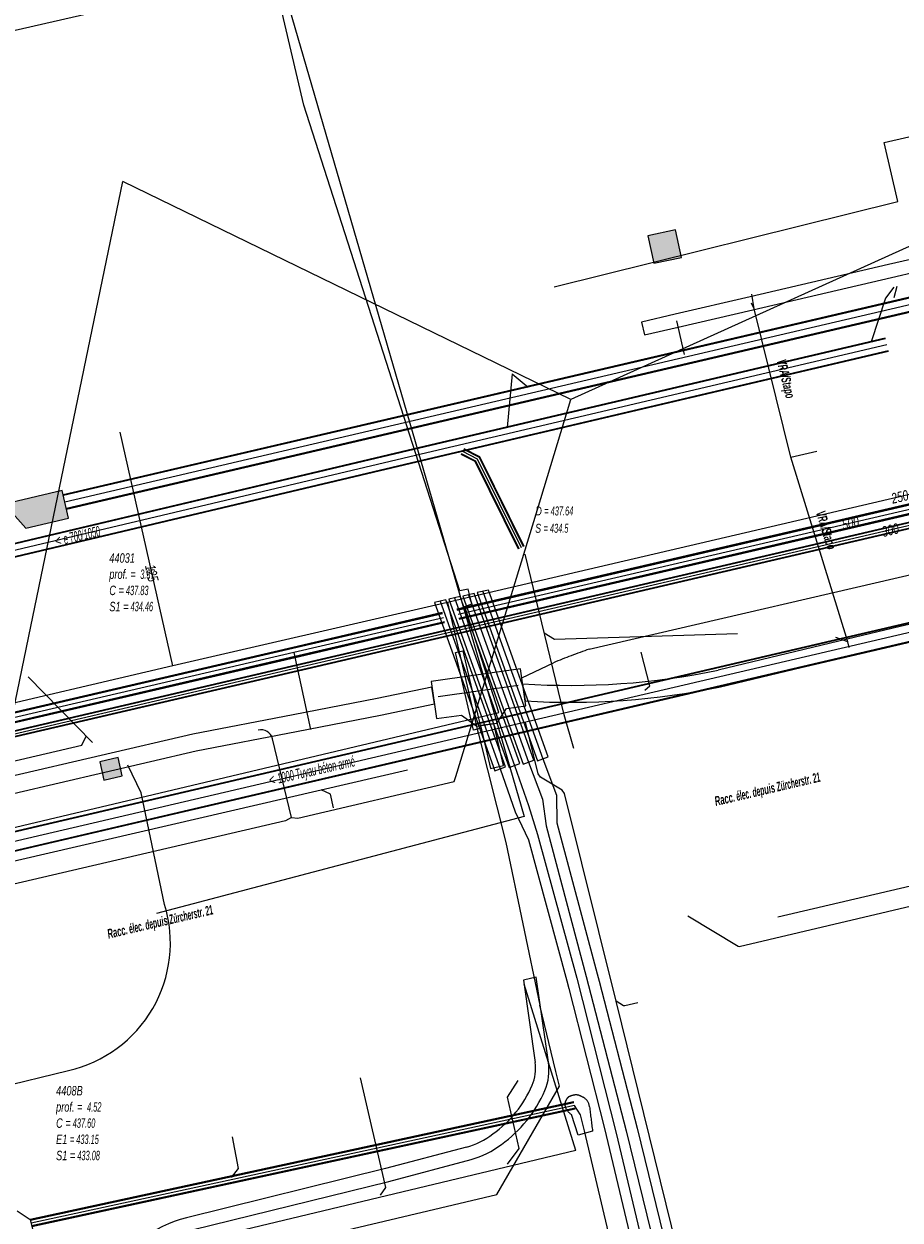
# Model space of a CAD drawing. Header units: metres. Extents: x 2695563 to 2696938, y 1260544 to 1262032.
# Tile 244 of 256: x 2696418 to 2696465, y 1261581 to 1261645. Entities that reach past the tile are written whole.
import ezdxf

# ---------------------------------------------------------------- set-up
doc = ezdxf.new("R2010")
doc.units = ezdxf.units.M
doc.header["$LTSCALE"] = 100
for name, pattern in [('AUSGEZOGEN', [0]), ('STRICHLINIE2_S3', [0.25, 0.15, -0.1]), ('VERDECKT2_S2', [0.18, 0.1, -0.08])]:
    doc.linetypes.add(name, pattern=pattern)
for name, color, linetype in [('CAD_Cadastre des conduites_Ouvrage_Conduite', 200, 'AUSGEZOGEN'), ('CAD_Cadastre des conduites_Tracé_Ligne', 7, 'AUSGEZOGEN'), ('Eau portable_Cadastre des conduites_Conduite', 171, 'AUSGEZOGEN'), ('Eau potable_Cadastre des conduites_Conduite_Texte', 171, 'AUSGEZOGEN'), ('Eau potable_Cadastre des conduites_Tube de protection', 171, 'AUSGEZOGEN'), ('EU_Cadastre des conduites', 24, 'AUSGEZOGEN'), ('EU_Cadastre des conduites – Texte', 7, 'AUSGEZOGEN'), ('EU_Cadastre des conduites_Regard normalisé – Texte', 24, 'AUSGEZOGEN'), ('EU_Cadastre des conduites_Regard – Ligne de détail', 24, 'AUSGEZOGEN'), ('Gaz_Cadastre des conduites_Conduite', 32, 'AUSGEZOGEN'), ('Gaz_Cadastre des conduites_Conduite_Texte', 32, 'AUSGEZOGEN'), ('Réseau électrique_Cadastre des conduite_Bord du tracé', 1, 'AUSGEZOGEN'), ('Réseau électrique_Cadastre des conduite_Texte libre_Texte', 1, 'AUSGEZOGEN'), ('Réseau électrique_Cadastre des conduite_Tronçon de tracé', 1, 'AUSGEZOGEN'), ('Réseau électrique_Cadastre des conduite_Tronçon de tracé_Texte', 1, 'AUSGEZOGEN'), ('Réseau électrique_Cadastre des conduites_Ouvrage_Surface-Ligne-Point', 1, 'AUSGEZOGEN'), ('TV_Cadastre des conduites_CONDUITE', 92, 'AUSGEZOGEN'), ('Télécommunications_SW_Cadastre des conduites_Bord du tracé', 94, 'AUSGEZOGEN'), ('Télécommunications_SW_Cadastre des conduites_Ouvrage', 94, 'AUSGEZOGEN')]:
    doc.layers.add(name, color=color, linetype=linetype)
doc.styles.add('ARIAL', font='arial.ttf')
doc.styles.add('ARIALNARROW', font='ARIALN.TTF')
pattern_1 = [(0, (2708005, 1273150), (6075, 6075), [6075, -6075]), (90, (2708005, 1273150), (-6075, 6075), [6075, -6075])]

# ---------------------------------------------------------------- blocks, each defined once
blk = doc.blocks.new('COMPLEXOBJECT_1505')
at = {"layer": 'EU_Cadastre des conduites_Regard – Ligne de détail', "color": 24, "linetype": 'STRICHLINIE2_S3', "transparency": 33554687}
for p, q in [((6446.707, 11585.811), (6446.348, 11586.915)), ((6447.471, 11586.02), (6446.707, 11585.811))]:
    blk.add_line(p, q, dxfattribs=at)
for centre, radius, start, end in [((6446.44, 11587.451), 0.442, 164.71966, 199.98866), ((6446.539, 11587.424), 0.545, 142.13479, 164.71966), ((6446.407, 11587.526), 0.378, 112.45599, 142.13479), ((6446.695, 11586.831), 1.13, 99.6541, 112.45599), ((6446.588, 11587.458), 0.495, 65.73949, 99.6541), ((6444.262, 11582.297), 6.155, 63.27974, 65.73949), ((6446.641, 11587.245), 0.673, 6.74786, 54.76895), ((6446.712, 11587.55), 0.732, 199.98866, 240.14197), ((6575.933, 11602.543), 129.52, 186.74786, 187.32909)]:
    blk.add_arc(centre, radius, start, end, dxfattribs=at)
blk = doc.blocks.new('COMPLEXOBJECT_1710')
at = {"layer": 'Réseau électrique_Cadastre des conduite_Bord du tracé', "color": 1, "linetype": 'AUSGEZOGEN', "transparency": 33554687}
blk.add_line((6421.64, 11578.243), (6422.249, 11577.909), dxfattribs=at)
for points in [[(6445.117, 11589.691), (6444.473, 11594.232), (6443.788, 11594.071), (6444.411, 11589.685)], [(6440.753, 11585.161), (6436.444, 11584.023), (6425.848, 11581.403)], [(6426.151, 11580.757), (6436.618, 11583.345), (6441.003, 11584.503)]]:
    blk.add_lwpolyline(points, dxfattribs=at)
for centre, radius, start, end in [((6442.217, 11589.34), 2.221, 336.83465, 8.95003), ((6442.417, 11589.261), 2.734, 336.75202, 9.04469), ((6438.566, 11590.922), 6.201, 305.49619, 336.66313), ((6438.657, 11590.881), 6.828, 305.43683, 336.71367), ((6439.498, 11589.405), 4.425, 286.47403, 307.077), ((6439.56, 11589.363), 5.07, 286.54003, 307.07214), ((6427.574, 11574.723), 6.9, 104.48763, 149.32185), ((6427.696, 11574.543), 6.403, 103.96366, 148.28641)]:
    blk.add_arc(centre, radius, start, end, dxfattribs=at)
blk = doc.blocks.new('COMPLEXOBJECT_1845')
at = {"layer": 'Réseau électrique_Cadastre des conduite_Bord du tracé', "color": 1, "linetype": 'AUSGEZOGEN', "transparency": 33554687}
blk.add_line((6443.746, 11609.858), (6443.876, 11608.949), dxfattribs=at)
blk.add_lwpolyline([(6454.292, 11609.696), (6461.24, 11611.358), (6464.053, 11612.03), (6473.324, 11614.18), (6473.793, 11614.289), (6473.59, 11615.165), (6473.142, 11615.062), (6463.846, 11612.906), (6461.032, 11612.233), (6454.155, 11610.588)], dxfattribs=at)
for centre, radius, start, end in [((6446.31, 11647.872), 38.1, 266.14111, 281.88225), ((6446.346, 11647.505), 38.635, 266.33488, 281.86919)]:
    blk.add_arc(centre, radius, start, end, dxfattribs=at)
blk = doc.blocks.new('COMPLEXOBJECT_1974')
at = {"layer": 'Réseau électrique_Cadastre des conduite_Tronçon de tracé', "color": 1, "linetype": 'AUSGEZOGEN', "transparency": 33554687}
blk.add_line((6431.433, 11602.737), (6430.429, 11606.932), dxfattribs=at)
blk.add_arc((6429.821, 11606.779), 0.626, 14.09947, 104.08395, dxfattribs=at)
blk = doc.blocks.new('COMPLEXOBJECT_2054')
at = {"layer": 'Réseau électrique_Cadastre des conduite_Tronçon de tracé', "color": 1, "linetype": 'STRICHLINIE2_S3', "transparency": 33554687}
blk.add_line((6443.7, 11610.181), (6445.384, 11610.976), dxfattribs=at)
blk.add_arc((6457.84, 11581.196), 32.28, 109.07175, 112.6971, dxfattribs=at)
blk = doc.blocks.new('COMPLEXOBJECT_2771')
at = {"layer": 'Télécommunications_SW_Cadastre des conduites_Bord du tracé', "color": 94, "linetype": 'AUSGEZOGEN', "transparency": 33554687}
blk.add_line((6363.218, 11575.639), (6419.566, 11589.251), dxfattribs=at)
blk.add_lwpolyline([(6424.684, 11598.089), (6423.444, 11604.054), (6422.719, 11605.525)], dxfattribs=at)
blk.add_arc((6418.022, 11596.046), 6.968, 282.80312, 17.04745, dxfattribs=at)

msp = doc.modelspace()

# ---------------------------------------------------------------- hatches: boundary and pattern name
at = {"layer": 'Réseau électrique_Cadastre des conduite_Bord du tracé', "lineweight": 18, "transparency": 33554687}
h = msp.add_hatch(dxfattribs=at)
h.set_pattern_fill('MUSTER', color=1, scale=6075, style=0, pattern_type=2)
h.set_pattern_definition(pattern_1)
h.paths.add_polyline_path([(2696500.372, 1261640.342), (2696497.712, 1261639.731), (2696493.447, 1261638.716), (2696483.686, 1261636.544), (2696473.923, 1261634.269), (2696466.7, 1261632.585), (2696464.206, 1261632.004), (2696456.833, 1261630.286), (2696452.841, 1261629.355), (2696451.055, 1261628.939), (2696451.214, 1261628.257), (2696453.006, 1261628.675), (2696456.981, 1261629.601), (2696464.366, 1261631.322), (2696467.085, 1261631.956), (2696474.128, 1261633.598), (2696483.842, 1261635.861), (2696493.604, 1261638.034), (2696497.871, 1261639.049), (2696500.655, 1261639.689)], flags=0)
h = msp.add_hatch(dxfattribs=at)
h.set_pattern_fill('MUSTER', color=1, scale=6075, style=0, pattern_type=2)
h.set_pattern_definition(pattern_1)
h.paths.add_polyline_path([(2696444.846, 1261608.759), (2696445.183, 1261608.739), (2696445.521, 1261608.722), (2696445.858, 1261608.707), (2696446.196, 1261608.696), (2696446.534, 1261608.688), (2696446.872, 1261608.683), (2696447.21, 1261608.68), (2696447.547, 1261608.681), (2696447.885, 1261608.684), (2696448.223, 1261608.691), (2696448.561, 1261608.7), (2696448.899, 1261608.712), (2696449.236, 1261608.728), (2696449.574, 1261608.746), (2696449.911, 1261608.767), (2696450.248, 1261608.791), (2696450.585, 1261608.819), (2696450.921, 1261608.849), (2696451.257, 1261608.882), (2696451.593, 1261608.918), (2696451.929, 1261608.956), (2696452.264, 1261608.998), (2696452.599, 1261609.043), (2696452.934, 1261609.091), (2696453.268, 1261609.141), (2696453.602, 1261609.195), (2696453.935, 1261609.251), (2696454.267, 1261609.311), (2696454.599, 1261609.373), (2696454.931, 1261609.438), (2696455.262, 1261609.506), (2696462.21, 1261611.168), (2696465.023, 1261611.84), (2696474.294, 1261613.99), (2696474.763, 1261614.099), (2696474.56, 1261614.975), (2696474.112, 1261614.872), (2696464.816, 1261612.716), (2696462.002, 1261612.043), (2696455.125, 1261610.398), (2696454.794, 1261610.33), (2696454.463, 1261610.265), (2696454.131, 1261610.203), (2696453.799, 1261610.143), (2696453.466, 1261610.087), (2696453.132, 1261610.034), (2696452.798, 1261609.983), (2696452.464, 1261609.936), (2696452.129, 1261609.891), (2696451.794, 1261609.85), (2696451.459, 1261609.811), (2696451.123, 1261609.776), (2696450.787, 1261609.743), (2696450.451, 1261609.714), (2696450.114, 1261609.687), (2696449.777, 1261609.664), (2696449.44, 1261609.643), (2696449.103, 1261609.625), (2696448.766, 1261609.611), (2696448.428, 1261609.599), (2696448.091, 1261609.59), (2696447.753, 1261609.585), (2696447.415, 1261609.582), (2696447.078, 1261609.582), (2696446.74, 1261609.585), (2696446.402, 1261609.592), (2696446.065, 1261609.601), (2696445.727, 1261609.613), (2696445.39, 1261609.629), (2696445.053, 1261609.647), (2696444.716, 1261609.668)], flags=0)
h = msp.add_hatch(dxfattribs=at)
h.set_pattern_fill('MUSTER', color=1, scale=6075, style=0, pattern_type=2)
h.set_pattern_definition(pattern_1)
h.paths.add_polyline_path([(2696439.889, 1261609.497), (2696436.976, 1261608.886), (2696432.5, 1261608.017), (2696427.148, 1261606.977), (2696417.402, 1261604.707), (2696417.602, 1261603.829), (2696427.336, 1261606.097), (2696432.672, 1261607.133), (2696437.154, 1261608.004), (2696440.019, 1261608.604)], flags=0)
h = msp.add_hatch(dxfattribs=at)
h.set_pattern_fill('MUSTER', color=1, scale=6075, style=0, pattern_type=2)
h.set_pattern_definition(pattern_1)
h.paths.add_polyline_path([(2696443.695, 1261605.313), (2696443.178, 1261607.539), (2696442.482, 1261607.44), (2696443.013, 1261605.155)], flags=0)
h = msp.add_hatch(dxfattribs=at)
h.set_pattern_fill('MUSTER', color=1, scale=6075, style=0, pattern_type=2)
h.set_pattern_definition(pattern_1)
h.paths.add_polyline_path([(2696423.219, 1261577.719), (2696423.305, 1261577.854), (2696423.394, 1261577.987), (2696423.486, 1261578.117), (2696423.582, 1261578.245), (2696423.68, 1261578.371), (2696423.782, 1261578.494), (2696423.887, 1261578.614), (2696423.995, 1261578.732), (2696424.105, 1261578.848), (2696424.219, 1261578.96), (2696424.335, 1261579.069), (2696424.454, 1261579.176), (2696424.576, 1261579.28), (2696424.7, 1261579.38), (2696424.827, 1261579.478), (2696424.956, 1261579.572), (2696425.087, 1261579.663), (2696425.221, 1261579.75), (2696425.357, 1261579.835), (2696425.494, 1261579.916), (2696425.634, 1261579.993), (2696425.776, 1261580.067), (2696425.919, 1261580.137), (2696426.065, 1261580.204), (2696426.211, 1261580.267), (2696426.36, 1261580.326), (2696426.509, 1261580.382), (2696426.661, 1261580.434), (2696426.813, 1261580.482), (2696426.966, 1261580.527), (2696427.121, 1261580.567), (2696437.588, 1261583.155), (2696441.973, 1261584.313), (2696442.029, 1261584.33), (2696442.085, 1261584.348), (2696442.141, 1261584.366), (2696442.196, 1261584.385), (2696442.251, 1261584.404), (2696442.306, 1261584.425), (2696442.361, 1261584.446), (2696442.416, 1261584.467), (2696442.47, 1261584.489), (2696442.524, 1261584.512), (2696442.578, 1261584.535), (2696442.631, 1261584.559), (2696442.684, 1261584.584), (2696442.737, 1261584.609), (2696442.79, 1261584.635), (2696442.842, 1261584.661), (2696442.894, 1261584.688), (2696442.946, 1261584.716), (2696442.997, 1261584.744), (2696443.048, 1261584.773), (2696443.099, 1261584.802), (2696443.149, 1261584.832), (2696443.199, 1261584.863), (2696443.249, 1261584.894), (2696443.298, 1261584.926), (2696443.347, 1261584.958), (2696443.396, 1261584.991), (2696443.444, 1261585.024), (2696443.492, 1261585.058), (2696443.539, 1261585.093), (2696443.586, 1261585.128), (2696443.683, 1261585.199), (2696443.779, 1261585.271), (2696443.874, 1261585.345), (2696443.968, 1261585.42), (2696444.06, 1261585.498), (2696444.151, 1261585.577), (2696444.24, 1261585.657), (2696444.328, 1261585.739), (2696444.414, 1261585.823), (2696444.499, 1261585.908), (2696444.583, 1261585.994), (2696444.665, 1261586.082), (2696444.745, 1261586.172), (2696444.824, 1261586.262), (2696444.901, 1261586.355), (2696444.977, 1261586.448), (2696445.051, 1261586.543), (2696445.123, 1261586.639), (2696445.193, 1261586.737), (2696445.262, 1261586.835), (2696445.329, 1261586.935), (2696445.394, 1261587.036), (2696445.458, 1261587.138), (2696445.52, 1261587.241), (2696445.579, 1261587.346), (2696445.637, 1261587.451), (2696445.693, 1261587.557), (2696445.748, 1261587.665), (2696445.8, 1261587.773), (2696445.85, 1261587.882), (2696445.899, 1261587.992), (2696445.918, 1261588.038), (2696445.937, 1261588.084), (2696445.954, 1261588.131), (2696445.971, 1261588.177), (2696445.987, 1261588.225), (2696446.002, 1261588.272), (2696446.016, 1261588.32), (2696446.029, 1261588.367), (2696446.041, 1261588.416), (2696446.053, 1261588.464), (2696446.063, 1261588.513), (2696446.073, 1261588.561), (2696446.082, 1261588.61), (2696446.09, 1261588.659), (2696446.097, 1261588.709), (2696446.103, 1261588.758), (2696446.108, 1261588.807), (2696446.113, 1261588.857), (2696446.116, 1261588.906), (2696446.119, 1261588.956), (2696446.12, 1261589.006), (2696446.121, 1261589.055), (2696446.121, 1261589.105), (2696446.12, 1261589.155), (2696446.118, 1261589.204), (2696446.115, 1261589.254), (2696446.111, 1261589.304), (2696446.106, 1261589.353), (2696446.101, 1261589.403), (2696446.094, 1261589.452), (2696446.087, 1261589.501), (2696445.443, 1261594.042), (2696444.758, 1261593.881), (2696445.381, 1261589.495), (2696445.387, 1261589.455), (2696445.392, 1261589.415), (2696445.397, 1261589.376), (2696445.4, 1261589.336), (2696445.403, 1261589.296), (2696445.406, 1261589.255), (2696445.407, 1261589.215), (2696445.408, 1261589.175), (2696445.408, 1261589.135), (2696445.407, 1261589.095), (2696445.406, 1261589.055), (2696445.404, 1261589.015), (2696445.401, 1261588.975), (2696445.398, 1261588.935), (2696445.393, 1261588.895), (2696445.388, 1261588.855), (2696445.383, 1261588.815), (2696445.376, 1261588.775), (2696445.369, 1261588.736), (2696445.361, 1261588.697), (2696445.353, 1261588.657), (2696445.344, 1261588.618), (2696445.334, 1261588.579), (2696445.323, 1261588.541), (2696445.312, 1261588.502), (2696445.3, 1261588.464), (2696445.287, 1261588.426), (2696445.273, 1261588.388), (2696445.259, 1261588.35), (2696445.244, 1261588.313), (2696445.229, 1261588.276), (2696445.185, 1261588.176), (2696445.139, 1261588.078), (2696445.092, 1261587.98), (2696445.043, 1261587.883), (2696444.992, 1261587.787), (2696444.939, 1261587.691), (2696444.885, 1261587.597), (2696444.829, 1261587.504), (2696444.772, 1261587.411), (2696444.713, 1261587.32), (2696444.652, 1261587.229), (2696444.59, 1261587.14), (2696444.526, 1261587.052), (2696444.461, 1261586.965), (2696444.394, 1261586.879), (2696444.325, 1261586.795), (2696444.256, 1261586.711), (2696444.184, 1261586.629), (2696444.112, 1261586.548), (2696444.038, 1261586.468), (2696443.962, 1261586.39), (2696443.885, 1261586.313), (2696443.807, 1261586.237), (2696443.727, 1261586.163), (2696443.647, 1261586.09), (2696443.565, 1261586.019), (2696443.481, 1261585.949), (2696443.397, 1261585.88), (2696443.311, 1261585.813), (2696443.224, 1261585.748), (2696443.136, 1261585.684), (2696443.095, 1261585.653), (2696443.053, 1261585.623), (2696443.012, 1261585.593), (2696442.969, 1261585.564), (2696442.927, 1261585.535), (2696442.884, 1261585.507), (2696442.841, 1261585.479), (2696442.797, 1261585.452), (2696442.754, 1261585.425), (2696442.709, 1261585.399), (2696442.665, 1261585.373), (2696442.62, 1261585.348), (2696442.575, 1261585.323), (2696442.53, 1261585.299), (2696442.485, 1261585.275), (2696442.439, 1261585.252), (2696442.393, 1261585.23), (2696442.346, 1261585.208), (2696442.3, 1261585.186), (2696442.253, 1261585.165), (2696442.206, 1261585.145), (2696442.158, 1261585.125), (2696442.111, 1261585.106), (2696442.063, 1261585.087), (2696442.015, 1261585.069), (2696441.967, 1261585.051), (2696441.918, 1261585.034), (2696441.87, 1261585.017), (2696441.821, 1261585.001), (2696441.772, 1261584.986), (2696441.723, 1261584.971), (2696437.414, 1261583.833), (2696426.818, 1261581.213), (2696426.65, 1261581.167), (2696426.483, 1261581.117), (2696426.318, 1261581.063), (2696426.153, 1261581.005), (2696425.991, 1261580.943), (2696425.83, 1261580.876), (2696425.671, 1261580.806), (2696425.513, 1261580.731), (2696425.358, 1261580.653), (2696425.204, 1261580.57), (2696425.053, 1261580.484), (2696424.904, 1261580.394), (2696424.757, 1261580.3), (2696424.613, 1261580.203), (2696424.471, 1261580.102), (2696424.332, 1261579.997), (2696424.195, 1261579.889), (2696424.061, 1261579.778), (2696423.93, 1261579.663), (2696423.802, 1261579.545), (2696423.677, 1261579.423), (2696423.555, 1261579.299), (2696423.437, 1261579.172), (2696423.321, 1261579.041), (2696423.209, 1261578.908), (2696423.1, 1261578.772), (2696422.995, 1261578.633), (2696422.893, 1261578.492), (2696422.795, 1261578.348), (2696422.701, 1261578.202), (2696422.61, 1261578.053)], flags=0)
at = {"layer": 'Réseau électrique_Cadastre des conduites_Ouvrage_Surface-Ligne-Point', "lineweight": 18, "transparency": 33554687}
h = msp.add_hatch(dxfattribs=at)
h.set_pattern_fill('MUSTER', color=1, scale=4050, style=0, pattern_type=2)
h.set_pattern_definition([(0, (2703955, 1269100), (4050, 4050), [4050, -4050]), (90, (2703955, 1269100), (-4050, 4050), [4050, -4050])])
h.paths.add_polyline_path([(2696439.849, 1261609.792), (2696440.133, 1261607.813), (2696441.468, 1261608.004), (2696442.281, 1261607.413), (2696443.348, 1261607.566), (2696443.858, 1261608.346), (2696444.884, 1261608.493), (2696444.601, 1261610.472)], flags=0)
at = {"layer": 'Télécommunications_SW_Cadastre des conduites_Ouvrage', "transparency": 33554687}
for points in [[(2696451.708, 1261632.075), (2696453.175, 1261632.391), (2696452.859, 1261633.858), (2696451.393, 1261633.542)], [(2696417.133, 1261619.238), (2696418.256, 1261617.962), (2696420.543, 1261618.501), (2696420.199, 1261619.961)], [(2696422.199, 1261605.514), (2696422.426, 1261604.54), (2696423.4, 1261604.767), (2696423.173, 1261605.741)]]:
    msp.add_hatch(color=7, dxfattribs=at).paths.add_polyline_path(points)

# ---------------------------------------------------------------- linework, layer by layer
at = {"layer": 'CAD_Cadastre des conduites_Ouvrage_Conduite', "color": 200, "linetype": 'AUSGEZOGEN', "transparency": 33554687}
for p, q in [((2696441.829, 1261614.416), (2696445.032, 1261605.487)), ((2696442.594, 1261614.594), (2696445.798, 1261605.665)), ((2696440.322, 1261614.065), (2696443.524, 1261605.138)), ((2696441.086, 1261614.243), (2696444.288, 1261605.315)), ((2696447.6, 1261593.98), (2696449.694, 1261585.73)), ((2696448.108, 1261594.066), (2696450.231, 1261585.849))]:
    msp.add_line(p, q, dxfattribs=at)
for points in [[(2696445.032, 1261605.487), (2696445.772, 1261603.52), (2696445.965, 1261602.104), (2696448.108, 1261594.066)], [(2696445.798, 1261605.665), (2696446.528, 1261603.725), (2696446.544, 1261602.26), (2696448.688, 1261594.218)], [(2696443.524, 1261605.138), (2696444.317, 1261602.844), (2696445.025, 1261601.358), (2696447.077, 1261593.843)], [(2696444.288, 1261605.315), (2696445.026, 1261603.181), (2696445.51, 1261601.635), (2696447.6, 1261593.98)], [(2696448.688, 1261594.218), (2696448.793, 1261593.814), (2696450.692, 1261586.463), (2696450.813, 1261585.996)], [(2696447.077, 1261593.843), (2696447.18, 1261593.438), (2696449.06, 1261586.036), (2696449.17, 1261585.602)], [(2696449.694, 1261585.73), (2696451.829, 1261576.763), (2696453.21, 1261570.659), (2696452.486, 1261569.538), (2696453.333, 1261565.923)], [(2696450.231, 1261585.849), (2696452.435, 1261576.853), (2696454.19, 1261569.168), (2696453.71, 1261568.36), (2696454.272, 1261566.175)], [(2696450.813, 1261585.996), (2696453.019, 1261576.992), (2696454.774, 1261569.307), (2696455.455, 1261566.448)], [(2696449.17, 1261585.602), (2696451.303, 1261576.64), (2696452.583, 1261570.979), (2696451.586, 1261569.434), (2696452.456, 1261565.722)]]:
    msp.add_lwpolyline(points, dxfattribs=at)
at = {"layer": 'CAD_Cadastre des conduites_Tracé_Ligne', "color": 200, "linetype": 'STRICHLINIE2_S3', "transparency": 33554687}
for points in [[(2696442.129, 1261614.486), (2696441.53, 1261614.346), (2696444.745, 1261605.384), (2696445.319, 1261605.59), (2696442.129, 1261614.486)], [(2696445.511, 1261605.562), (2696446.085, 1261605.768), (2696442.893, 1261614.664), (2696442.295, 1261614.525), (2696445.511, 1261605.562)], [(2696440.621, 1261614.134), (2696440.023, 1261613.995), (2696443.237, 1261605.035), (2696443.811, 1261605.241), (2696440.621, 1261614.134)], [(2696444.001, 1261605.212), (2696444.575, 1261605.418), (2696441.385, 1261614.313), (2696440.787, 1261614.173), (2696444.001, 1261605.212)]]:
    msp.add_lwpolyline(points, close=True, dxfattribs=at)
at = {"layer": 'Eau portable_Cadastre des conduites_Conduite', "linetype": 'AUSGEZOGEN', "transparency": 33554687}
for p, q in [((2696508.707, 1261629.347), (2696441.214, 1261613.64)), ((2696508.714, 1261629.317), (2696441.221, 1261613.609)), ((2696508.721, 1261629.286), (2696441.228, 1261613.579)), ((2696508.821, 1261628.86), (2696441.328, 1261613.153)), ((2696508.828, 1261628.829), (2696441.335, 1261613.123)), ((2696508.835, 1261628.799), (2696441.342, 1261613.092)), ((2696440.435, 1261613.458), (2696432.475, 1261611.606)), ((2696440.442, 1261613.427), (2696432.482, 1261611.575)), ((2696440.449, 1261613.397), (2696432.489, 1261611.545)), ((2696440.549, 1261612.971), (2696432.589, 1261611.119)), ((2696440.556, 1261612.941), (2696432.596, 1261611.089)), ((2696440.563, 1261612.91), (2696432.603, 1261611.058)), ((2696432.475, 1261611.606), (2696404.103, 1261605.003)), ((2696432.482, 1261611.575), (2696404.11, 1261604.972)), ((2696432.489, 1261611.545), (2696404.117, 1261604.942)), ((2696432.589, 1261611.119), (2696404.217, 1261604.516)), ((2696432.596, 1261611.089), (2696404.224, 1261604.486)), ((2696432.603, 1261611.058), (2696404.231, 1261604.455))]:
    msp.add_line(p, q, dxfattribs=at)
at = {"layer": 'Eau portable_Cadastre des conduites_Conduite', "color": 255, "linetype": 'AUSGEZOGEN', "transparency": 33554687}
for p, q in [((2696508.771, 1261629.073), (2696441.278, 1261613.366)), ((2696440.499, 1261613.184), (2696432.539, 1261611.332)), ((2696432.539, 1261611.332), (2696404.167, 1261604.729))]:
    msp.add_line(p, q, dxfattribs=at)
at = {"layer": 'Eau portable_Cadastre des conduites_Conduite', "color": 7, "linetype": 'AUSGEZOGEN', "transparency": 33554687}
msp.add_line((2696426.084, 1261610.618), (2696423.287, 1261623.081), dxfattribs=at)
for points in [[(2696521.488, 1261632.858), (2696520.865, 1261632.713), (2696509.849, 1261630.151), (2696507.42, 1261629.586), (2696441.457, 1261614.18), (2696440.717, 1261614.007)], [(2696440.717, 1261614.007), (2696439.869, 1261613.811), (2696426.084, 1261610.618), (2696403.682, 1261605.376), (2696360.277, 1261595.31), (2696359.507, 1261595.132)], [(2696440.717, 1261614.007), (2696440.968, 1261612.936), (2696441.333, 1261611.378), (2696442.3, 1261607.25), (2696442.361, 1261606.991)], [(2696432.539, 1261611.332), (2696432.679, 1261610.687), (2696433.428, 1261607.226)], [(2696442.361, 1261606.991), (2696443.822, 1261601.209), (2696445.632, 1261592.537)], [(2696448.167, 1261453.819), (2696447.103, 1261458.404), (2696437.076, 1261500.434), (2696437.027, 1261500.638), (2696436.782, 1261501.595), (2696432.795, 1261518.102), (2696432.388, 1261519.784), (2696421.268, 1261565.224), (2696419.51, 1261572.799), (2696421.066, 1261575.675), (2696422.038, 1261577.411), (2696443.339, 1261582.452), (2696446.677, 1261588.228), (2696446.486, 1261589.015), (2696445.632, 1261592.537)]]:
    msp.add_lwpolyline(points, dxfattribs=at)
at = {"layer": 'Eau potable_Cadastre des conduites_Tube de protection', "color": 7, "linetype": 'VERDECKT2_S2', "transparency": 33554687}
msp.add_lwpolyline([(2696441.528, 1261611.424), (2696442.495, 1261607.296), (2696442.106, 1261607.204), (2696441.138, 1261611.333), (2696441.528, 1261611.424)], close=True, dxfattribs=at)
at = {"layer": 'EU_Cadastre des conduites', "color": 24, "linetype": 'AUSGEZOGEN', "transparency": 33554687}
for p, q in [((2696464.7, 1261635.36), (2696463.96, 1261638.51)), ((2696446.4, 1261630.82), (2696464.7, 1261635.36)), ((2696464.639, 1261630.829), (2696464.481, 1261630.237)), ((2696444.165, 1261626.186), (2696443.89, 1261623.316)), ((2696444.165, 1261626.186), (2696445.009, 1261625.467)), ((2696446.932, 1261608.008), (2696444.847, 1261616.584)), ((2696421.811, 1261606.537), (2696418.38, 1261610.044)), ((2696447.436, 1261606.224), (2696446.929, 1261608.006)), ((2696444.787, 1261593.68), (2696447.532, 1261584.825)), ((2696447.55, 1261584.805), (2696418.418, 1261577.83))]:
    msp.add_line(p, q, dxfattribs=at)
at = {"layer": 'EU_Cadastre des conduites', "linetype": 'AUSGEZOGEN', "transparency": 33554687}
for p, q in [((2696464.022, 1261628.092), (2696438.932, 1261622.19)), ((2696464.027, 1261628.073), (2696438.937, 1261622.171)), ((2696464.031, 1261628.054), (2696438.941, 1261622.152)), ((2696464.183, 1261627.41), (2696439.093, 1261621.508)), ((2696464.187, 1261627.391), (2696439.097, 1261621.489)), ((2696464.192, 1261627.372), (2696439.102, 1261621.47)), ((2696514.748, 1261624.502), (2696409.745, 1261599.946)), ((2696514.752, 1261624.483), (2696409.749, 1261599.927)), ((2696514.757, 1261624.463), (2696409.754, 1261599.907)), ((2696514.975, 1261623.529), (2696409.972, 1261598.973)), ((2696514.98, 1261623.509), (2696409.977, 1261598.953)), ((2696514.984, 1261623.49), (2696409.981, 1261598.934)), ((2696438.932, 1261622.19), (2696409.696, 1261615.269)), ((2696438.937, 1261622.171), (2696409.7, 1261615.25)), ((2696438.941, 1261622.152), (2696409.705, 1261615.231)), ((2696442.414, 1261621.731), (2696441.588, 1261622.154)), ((2696442.428, 1261621.746), (2696441.597, 1261622.172)), ((2696442.443, 1261621.761), (2696441.606, 1261622.189)), ((2696439.093, 1261621.508), (2696409.857, 1261614.587)), ((2696439.097, 1261621.489), (2696409.862, 1261614.568)), ((2696439.102, 1261621.47), (2696409.866, 1261614.549)), ((2696442.189, 1261621.509), (2696441.452, 1261621.887)), ((2696442.204, 1261621.524), (2696441.461, 1261621.904)), ((2696442.218, 1261621.539), (2696441.47, 1261621.922)), ((2696444.497, 1261616.841), (2696442.189, 1261621.509)), ((2696444.515, 1261616.85), (2696442.204, 1261621.524)), ((2696444.532, 1261616.858), (2696442.218, 1261621.539)), ((2696444.766, 1261616.974), (2696442.414, 1261621.731)), ((2696444.783, 1261616.982), (2696442.428, 1261621.746)), ((2696444.801, 1261616.991), (2696442.443, 1261621.761)), ((2696447.435, 1261587.392), (2696418.498, 1261581.124)), ((2696447.44, 1261587.369), (2696418.503, 1261581.101)), ((2696447.445, 1261587.346), (2696418.508, 1261581.078)), ((2696447.509, 1261587.05), (2696418.572, 1261580.782)), ((2696447.514, 1261587.027), (2696418.577, 1261580.759)), ((2696447.519, 1261587.004), (2696418.582, 1261580.736))]:
    msp.add_line(p, q, dxfattribs=at)
at = {"layer": 'EU_Cadastre des conduites', "color": 255, "transparency": 33554687}
for p, q in [((2696464.107, 1261627.732), (2696439.017, 1261621.83)), ((2696514.866, 1261623.996), (2696409.863, 1261599.44)), ((2696442.316, 1261621.635), (2696441.529, 1261622.038)), ((2696439.017, 1261621.83), (2696409.781, 1261614.909)), ((2696444.649, 1261616.916), (2696442.316, 1261621.635)), ((2696447.477, 1261587.198), (2696418.54, 1261580.93))]:
    msp.add_line(p, q, dxfattribs=at)
at = {"layer": 'EU_Cadastre des conduites', "color": 24, "linetype": 'AUSGEZOGEN', "transparency": 33554687}
for points in [[(2696463.96, 1261638.51), (2696477.49, 1261641.62), (2696481.544, 1261648.159)], [(2696464.492, 1261630.802), (2696464.038, 1261630.214), (2696463.283, 1261627.885)], [(2696456.167, 1261612.329), (2696446.406, 1261612.032), (2696445.858, 1261612.371)], [(2696455.278, 1261571.403), (2696454.592, 1261574.178), (2696454.451, 1261574.748), (2696454.411, 1261574.85), (2696453.905, 1261575.768), (2696453.865, 1261575.871), (2696453.54, 1261577.183), (2696449.691, 1261592.756), (2696446.954, 1261603.828), (2696446.822, 1261604.007), (2696445.676, 1261604.698), (2696445.544, 1261604.877), (2696444.865, 1261607.625)], [(2696407.936, 1261603.286), (2696421.237, 1261606.393), (2696421.484, 1261606.886)], [(2696438.579, 1261605.074), (2696411.523, 1261598.799), (2696410.36, 1261599.667), (2696406.712, 1261598.832), (2696406.236, 1261598.203), (2696406.34, 1261597.625)], [(2696434.653, 1261603.059), (2696434.486, 1261603.795), (2696433.987, 1261604.02)], [(2696453.517, 1261597.295), (2696456.191, 1261595.68), (2696456.254, 1261595.671), (2696467.309, 1261598.272), (2696467.612, 1261598.343)], [(2696450.845, 1261592.675), (2696450.155, 1261592.504), (2696450.091, 1261592.514), (2696449.691, 1261592.756)], [(2696436.072, 1261588.668), (2696437.415, 1261582.835), (2696437.14, 1261582.426)], [(2696444.466, 1261588.536), (2696443.887, 1261587.634), (2696444.507, 1261584.911), (2696443.892, 1261584.066)], [(2696451.224, 1261572.343), (2696450.864, 1261573.733), (2696448.01, 1261585.839), (2696447.801, 1261586.708), (2696447.477, 1261587.198)], [(2696429.243, 1261585.524), (2696429.573, 1261583.838), (2696429.204, 1261583.353)]]:
    msp.add_lwpolyline(points, dxfattribs=at)
at = {"layer": 'EU_Cadastre des conduites_Regard – Ligne de détail', "color": 24, "linetype": 'STRICHLINIE2_S3', "transparency": 33554687}
for p, q in [((2696417.799, 1261581.584), (2696418.491, 1261581.128)), ((2696418.491, 1261581.128), (2696418.69, 1261580.32))]:
    msp.add_line(p, q, dxfattribs=at)
at = {"layer": 'EU_Cadastre des conduites_Regard – Ligne de détail', "color": 24, "linetype": 'AUSGEZOGEN', "transparency": 33554687}
msp.add_lwpolyline([(2696458.314, 1261597.252), (2696480.107, 1261602.34), (2696501.611, 1261607.36), (2696501.901, 1261607.428)], dxfattribs=at)
at = {"layer": 'Gaz_Cadastre des conduites_Conduite', "linetype": 'AUSGEZOGEN', "transparency": 33554687}
for p, q in [((2696509.009, 1261628.458), (2696432.409, 1261610.604)), ((2696509.013, 1261628.44), (2696432.413, 1261610.586)), ((2696509.017, 1261628.422), (2696432.417, 1261610.568)), ((2696509.077, 1261628.166), (2696432.477, 1261610.312)), ((2696509.081, 1261628.148), (2696432.481, 1261610.294)), ((2696509.085, 1261628.13), (2696432.485, 1261610.276)), ((2696432.409, 1261610.604), (2696359.196, 1261593.529)), ((2696432.413, 1261610.586), (2696359.2, 1261593.511)), ((2696432.417, 1261610.568), (2696359.204, 1261593.493)), ((2696432.477, 1261610.312), (2696359.264, 1261593.237)), ((2696432.481, 1261610.294), (2696359.268, 1261593.219)), ((2696432.485, 1261610.276), (2696359.272, 1261593.201))]:
    msp.add_line(p, q, dxfattribs=at)
at = {"layer": 'Gaz_Cadastre des conduites_Conduite', "color": 255, "linetype": 'AUSGEZOGEN', "transparency": 33554687}
for p, q in [((2696509.047, 1261628.294), (2696432.447, 1261610.44)), ((2696432.447, 1261610.44), (2696359.234, 1261593.365))]:
    msp.add_line(p, q, dxfattribs=at)
at = {"layer": 'Réseau électrique_Cadastre des conduite_Bord du tracé', "color": 1, "linetype": 'AUSGEZOGEN', "transparency": 33554687}
for points in [[(2696500.372, 1261640.342), (2696497.712, 1261639.731), (2696493.447, 1261638.716), (2696483.686, 1261636.544), (2696473.923, 1261634.269), (2696466.7, 1261632.585), (2696464.206, 1261632.004), (2696456.833, 1261630.286), (2696452.841, 1261629.355), (2696451.055, 1261628.939), (2696451.214, 1261628.257), (2696453.006, 1261628.675), (2696456.981, 1261629.601), (2696464.366, 1261631.322), (2696467.085, 1261631.956), (2696474.128, 1261633.598), (2696483.842, 1261635.861), (2696493.604, 1261638.034), (2696497.871, 1261639.049), (2696500.655, 1261639.689), (2696500.372, 1261640.342)], [(2696439.889, 1261609.497), (2696436.976, 1261608.886), (2696432.5, 1261608.017), (2696427.148, 1261606.977), (2696417.402, 1261604.707), (2696417.602, 1261603.829), (2696427.336, 1261606.097), (2696432.672, 1261607.133), (2696437.154, 1261608.004), (2696440.019, 1261608.604), (2696439.889, 1261609.497)], [(2696443.695, 1261605.313), (2696443.178, 1261607.539), (2696442.482, 1261607.44), (2696443.013, 1261605.155), (2696443.695, 1261605.313)]]:
    msp.add_lwpolyline(points, close=True, dxfattribs=at)
at = {"layer": 'Réseau électrique_Cadastre des conduite_Tronçon de tracé', "color": 1, "linetype": 'AUSGEZOGEN', "transparency": 33554687}
for p, q in [((2696457.053, 1261629.639), (2696456.923, 1261630.426)), ((2696457.053, 1261629.639), (2696456.897, 1261629.941)), ((2696459, 1261621.744), (2696457.053, 1261629.639)), ((2696453.345, 1261627.215), (2696452.925, 1261629.016)), ((2696452.95, 1261628.909), (2696452.925, 1261629.016)), ((2696459, 1261621.744), (2696460.383, 1261622.066)), ((2696462.028, 1261611.911), (2696459, 1261621.744)), ((2696441.166, 1261604.726), (2696445.502, 1261618.954)), ((2696441.809, 1261614.719), (2696441.369, 1261614.617)), ((2696415.659, 1261598.843), (2696418.528, 1261612.722)), ((2696462.028, 1261611.911), (2696461.391, 1261612.143)), ((2696462.099, 1261611.604), (2696462.028, 1261611.911)), ((2696451.485, 1261609.566), (2696451.027, 1261611.353)), ((2696451.231, 1261609.332), (2696451.485, 1261609.566)), ((2696432.403, 1261602.547), (2696432.753, 1261602.512))]:
    msp.add_line(p, q, dxfattribs=at)
for points in [[(2696441.369, 1261614.617), (2696433.062, 1261640.499), (2696430.629, 1261650.887)], [(2696448.262, 1261611.514), (2696468.151, 1261616.131), (2696473.04, 1261617.193)], [(2696366.949, 1261587.38), (2696366.367, 1261589.84), (2696443.45, 1261608.132), (2696441.637, 1261613.781), (2696442.007, 1261613.931), (2696441.809, 1261614.719)], [(2696432.753, 1261602.512), (2696441.076, 1261604.456), (2696441.166, 1261604.726)], [(2696432.403, 1261602.547), (2696432.088, 1261602.37), (2696415.714, 1261598.551)]]:
    msp.add_lwpolyline(points, dxfattribs=at)
at = {"layer": 'Réseau électrique_Cadastre des conduites_Ouvrage_Surface-Ligne-Point', "color": 1, "linetype": 'AUSGEZOGEN', "transparency": 33554687}
for p, q in [((2696418.528, 1261612.722), (2696423.428, 1261636.424)), ((2696447.288, 1261624.817), (2696423.428, 1261636.424)), ((2696468.487, 1261634.415), (2696447.288, 1261624.817)), ((2696445.502, 1261618.954), (2696447.288, 1261624.817)), ((2696440.217, 1261608.986), (2696444.474, 1261609.596))]:
    msp.add_line(p, q, dxfattribs=at)
msp.add_lwpolyline([(2696439.849, 1261609.792), (2696440.133, 1261607.813), (2696441.468, 1261608.004), (2696442.281, 1261607.413), (2696443.348, 1261607.566), (2696443.858, 1261608.346), (2696444.884, 1261608.493), (2696444.601, 1261610.472), (2696439.849, 1261609.792)], close=True, dxfattribs=at)
at = {"layer": 'TV_Cadastre des conduites_CONDUITE', "color": 92, "linetype": 'AUSGEZOGEN', "transparency": 33554687}
msp.add_lwpolyline([(2696408.111, 1261643.993), (2696409.737, 1261642.679), (2696431.697, 1261647.706), (2696444.794, 1261602.594), (2696425.215, 1261597.435)], dxfattribs=at)
at = {"layer": 'Télécommunications_SW_Cadastre des conduites_Bord du tracé', "linetype": 'AUSGEZOGEN', "transparency": 33554687}
for p, q in [((2696508.317, 1261640.316), (2696420.251, 1261619.743)), ((2696508.323, 1261640.291), (2696420.257, 1261619.718)), ((2696508.328, 1261640.266), (2696420.262, 1261619.693)), ((2696508.488, 1261639.586), (2696420.422, 1261619.013)), ((2696508.493, 1261639.561), (2696420.427, 1261618.988)), ((2696508.499, 1261639.536), (2696420.433, 1261618.963))]:
    msp.add_line(p, q, dxfattribs=at)
at = {"layer": 'Télécommunications_SW_Cadastre des conduites_Bord du tracé', "color": 255, "transparency": 33554687}
msp.add_line((2696508.408, 1261639.926), (2696420.342, 1261619.353), dxfattribs=at)
at = {"layer": 'Télécommunications_SW_Cadastre des conduites_Ouvrage', "color": 94, "transparency": 33554687}
for points in [[(2696451.708, 1261632.075), (2696453.175, 1261632.391), (2696452.859, 1261633.858), (2696451.393, 1261633.542), (2696451.708, 1261632.075)], [(2696417.133, 1261619.238), (2696418.256, 1261617.962), (2696420.543, 1261618.501), (2696420.199, 1261619.961), (2696417.133, 1261619.238)], [(2696422.199, 1261605.514), (2696422.426, 1261604.54), (2696423.4, 1261604.767), (2696423.173, 1261605.741), (2696422.199, 1261605.514)]]:
    msp.add_lwpolyline(points, close=True, dxfattribs=at)

# ---------------------------------------------------------------- block references
at = {"layer": 'EU_Cadastre des conduites_Regard – Ligne de détail', "color": 24, "linetype": 'STRICHLINIE2_S3', "lineweight": -3, "transparency": 33554687}
msp.add_blockref('COMPLEXOBJECT_1505', (2690000.97, 1249999.81), dxfattribs=at)
at = {"layer": 'Réseau électrique_Cadastre des conduite_Bord du tracé', "color": 1, "linetype": 'AUSGEZOGEN', "lineweight": -3, "transparency": 33554687}
for name in ['COMPLEXOBJECT_1845', 'COMPLEXOBJECT_1710']:
    msp.add_blockref(name, (2690000.97, 1249999.81), dxfattribs=at)
at = {"layer": 'Réseau électrique_Cadastre des conduite_Tronçon de tracé', "color": 1, "linetype": 'STRICHLINIE2_S3', "lineweight": -3, "transparency": 33554687}
msp.add_blockref('COMPLEXOBJECT_2054', (2690000.97, 1249999.81), dxfattribs=at)
at = {"layer": 'Réseau électrique_Cadastre des conduite_Tronçon de tracé', "color": 1, "linetype": 'AUSGEZOGEN', "lineweight": -3, "transparency": 33554687}
msp.add_blockref('COMPLEXOBJECT_1974', (2690000.97, 1249999.81), dxfattribs=at)
at = {"layer": 'Télécommunications_SW_Cadastre des conduites_Bord du tracé', "color": 94, "linetype": 'AUSGEZOGEN', "lineweight": -3, "transparency": 33554687}
msp.add_blockref('COMPLEXOBJECT_2771', (2690000.97, 1249999.81), dxfattribs=at)

# ---------------------------------------------------------------- texts
at = {"layer": 'Eau potable_Cadastre des conduites_Conduite_Texte', "color": 7, "transparency": 33554687, "char_height": 0.55426, "attachment_point": 5, "style": 'ARIAL'}
for s, insert, width, rotation in [('\\A1;{\\fArial|i1|b0;\\H0.554263;\\W0.700000;\\C7;250}\\P', (2696464.803, 1261619.627), 1.10633, 13.1463), ('\\A1;{\\fArial|i1|b0;\\H0.554263;\\W0.700000;\\C7;500}\\P', (2696462.177, 1261618.224), 1.10633, 13.1013), ('\\A1;{\\fArial|i1|b0;\\H0.554263;\\W0.700000;\\C7;125}\\P', (2696424.969, 1261615.565), 1.10014, 282.6486)]:
    msp.add_mtext(s, dxfattribs=dict(at, insert=insert, width=width, rotation=rotation))
at = {"layer": 'EU_Cadastre des conduites – Texte', "color": 24, "transparency": 33554687, "char_height": 0.55705, "width": 6, "attachment_point": 5, "style": 'ARIAL'}
for s, insert, rotation in [('\\A1;{\\fArial|i1|b0;\\H0.557054;\\W0.700000;\\C24;< \\W0.490000;e 700/1050}\\P', (2696421.014, 1261617.537), 12.8169), ('\\A1;{\\fArial|b0|i1|c0|p34;\\W0.7;< \\W0.49;1000 Tuyau béton armé}', (2696433.511, 1261604.957), 12.8448)]:
    msp.add_mtext(s, dxfattribs=dict(at, insert=insert, rotation=rotation))
at = {"layer": 'EU_Cadastre des conduites_Regard normalisé – Texte', "color": 24, "transparency": 33554687, "char_height": 0.48109, "attachment_point": 7, "style": 'ARIAL'}
for s, insert, width in [('\\A1;{\\fArial|i1|b0;\\H0.481092;\\W0.700000;\\C24;D \\W0.490000;= 437.64}\\P', (2696445.401, 1261618.63), 2.4925), ('\\A1;{\\fArial|i1|b0;\\H0.481092;\\W0.700000;\\C24;S \\W0.490000;= 434.5}\\P', (2696445.387, 1261617.709), 2.20032)]:
    msp.add_mtext(s, dxfattribs=dict(at, insert=insert, width=width))
at = {"layer": 'EU_Cadastre des conduites_Regard normalisé – Texte', "color": 24, "transparency": 33554687, "char_height": 0.50641, "attachment_point": 1, "line_spacing_factor": 1.024096, "style": 'ARIAL'}
for s, insert, width in [('\\A1;{\\fArial|b0|i1|c0|p34;\\W0.69464;44031}\\P{\\fArial|b0|i1|c0|p34;\\H0.99721x;\\W0.69464;prof. = \\W0.48625; 3.37}\\P{\\fArial|b0|i1|c0|p34;\\H0.99721x;\\W0.69464;C =\\W0.48625; 437.83}\\P{\\fArial|b0|i1|c0|p34;\\H0.99721x;\\W0.69464;S1 =\\W0.48625; 434.46}', (2696422.709, 1261616.625), 2.83518), ('\\A1;{\\fArial|b0|i1|c0|p34;\\W0.69518;4408B}\\P{\\fArial|b0|i1|c0|p34;\\H0.99721x;\\W0.69518;prof. = \\W0.48663; 4.52}\\P{\\fArial|b0|i1|c0|p34;\\H0.99721x;\\W0.69518;C =\\W0.48663; 437.60}\\P{\\fArial|b0|i1|c0|p34;\\H0.99721x;\\W0.69518;E1 \\W0.48663;= 433.15}\\P{\\fArial|b0|i1|c0|p34;\\H0.99721x;\\W0.69518;S1 =\\W0.48663; 433.08}', (2696419.875, 1261588.239), 2.84059)]:
    msp.add_mtext(s, dxfattribs=dict(at, insert=insert, width=width))
at = {"layer": 'Gaz_Cadastre des conduites_Conduite_Texte', "color": 32, "transparency": 33554687, "insert": (2696464.295, 1261617.858), "char_height": 0.55825, "width": 1.11429, "attachment_point": 5, "rotation": 13.1202, "style": 'ARIAL'}
msp.add_mtext('\\A1;{\\fArial|i1|b0;\\H0.558250;\\W0.700000;\\C32;300}\\P', dxfattribs=at)
at = {"layer": 'Réseau électrique_Cadastre des conduite_Texte libre_Texte', "color": 1, "transparency": 33554687, "char_height": 0.5075, "width": 12, "attachment_point": 5, "style": 'ARIALNARROW'}
for insert, rotation in [((2696457.768, 1261603.982), 13.1481), ((2696425.432, 1261596.912), 13.176)]:
    msp.add_mtext('\\A1;{\\fArial Narrow|b1|i1|c0|p34;\\W0.7;Racc\\W0.49;. élec. dep\\W0.7;uis\\W0.49; Zürcherstr. 21}', dxfattribs=dict(at, insert=insert, rotation=rotation))
at = {"layer": 'Réseau électrique_Cadastre des conduite_Tronçon de tracé_Texte', "color": 1, "transparency": 33554687, "char_height": 0.5075, "width": 2.29337, "attachment_point": 8, "style": 'ARIALNARROW'}
for insert, rotation in [((2696458.345, 1261625.822), 283.8582), ((2696460.498, 1261617.738), 287.1135)]:
    msp.add_mtext('\\A1;{\\fArial Narrow|b1|i1|c0|p34;\\W0.7;VRA/Stapo}', dxfattribs=dict(at, insert=insert, rotation=rotation))

doc.saveas('drawing.dxf')
